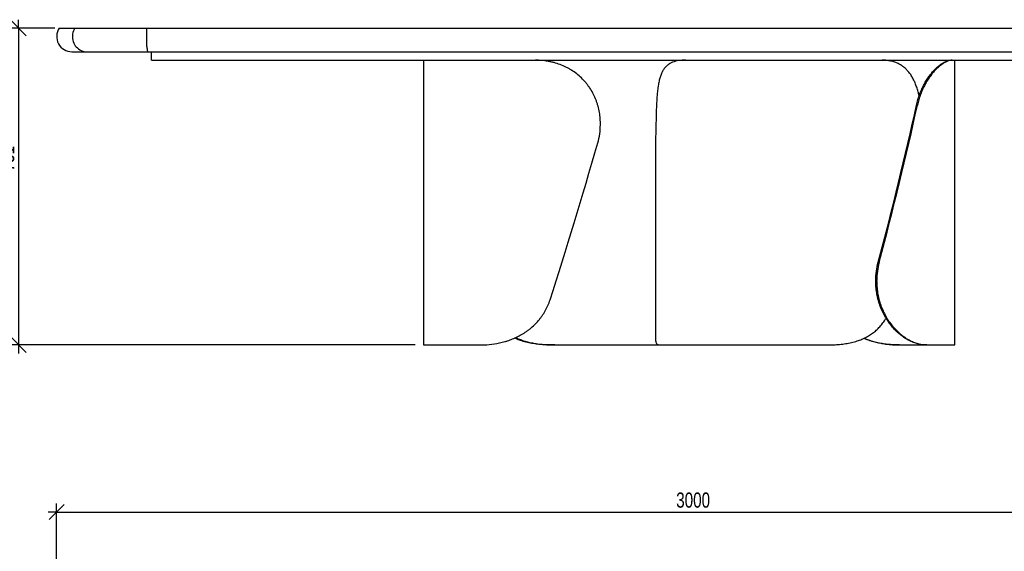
# Model space of a CAD drawing. Header units: millimetres. Extents: x 2 to 291, y 2 to 185.
# Tile 3 of 4: x 103 to 219, y 122 to 185. Entities that reach past the tile are written whole.
import ezdxf

# ---------------------------------------------------------------- set-up
doc = ezdxf.new("R2010")
doc.units = ezdxf.units.MM
doc.layers.add('FORMAT', color=7, linetype='Continuous')
doc.styles.add('SLDTEXTSTYLE1', font='TXT', dxfattribs={"width": 0.75})
doc.dimstyles.new('SLDDIMSTYLE0', dxfattribs={"dimtxt": 1.8, "dimasz": 1.8, "dimexe": 0, "dimexo": 0.0625, "dimgap": 0.45, "dimtad": 1, "dimlfac": 20, "dimrnd": 1e-09, "dimzin": 12, "dimdsep": 46, "dimtxsty": 'SLDTEXTSTYLE1', "dimblk1": 'OBLIQUE', "dimblk2": 'OBLIQUE', "dimsah": 1, "dimcen": 0.09, "dimadec": 0, "dimazin": 3, "dimtfac": 1, "dimtmove": 0, "dimatfit": 0, "dimldrblk": 'OBLIQUE', "dimfxl": 0, "dimfrac": 2, "dimtolj": 1, "dimtzin": 12, "dimarcsym": 0})

# ---------------------------------------------------------------- blocks, each defined once
blk = doc.blocks.new('_Oblique')
at = {"color": 0, "linetype": 'ByBlock', "lineweight": -2}
blk.add_line((-0.5, -0.5), (0.5, 0.5), dxfattribs=at)
blk = doc.blocks.new('_D')
at = {"layer": 'FORMAT', "color": 7}
for p, q in [((102.62, 183.85), (102.62, 184.85)), ((106.91, 183.85), (101.62, 183.85)), ((102.62, 183.85), (102.62, 146.3)), ((149.63, 146.3), (101.62, 146.3)), ((102.62, 146.3), (102.62, 145.3))]:
    blk.add_line(p, q, dxfattribs=at)
at = {"layer": 'FORMAT', "color": 7, "xscale": 1.8, "yscale": 1.8}
for p, rotation in [((102.62, 183.85), 270.0000000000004), ((102.62, 146.3), 90.0000000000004)]:
    blk.add_blockref('_Oblique', p, dxfattribs=dict(at, rotation=rotation))
at = {"layer": 'FORMAT', "color": 7, "insert": (100.3, 166.88), "char_height": 1.8, "attachment_point": 1, "rotation": 90, "style": 'SLDTEXTSTYLE1'}
blk.add_mtext('751', dxfattribs=at)
blk = doc.blocks.new('_D_2')
at = {"layer": 'FORMAT', "color": 7}
for p, q in [((107.13, 90.01), (107.13, 127.49)), ((257.13, 90.01), (257.13, 127.49)), ((107.13, 126.49), (106.13, 126.49)), ((107.13, 126.49), (257.13, 126.49)), ((257.13, 126.49), (258.13, 126.49))]:
    blk.add_line(p, q, dxfattribs=at)
at = {"layer": 'FORMAT', "color": 7, "xscale": 1.8, "yscale": 1.8}
blk.add_blockref('_Oblique', (107.13, 126.49, 17.11), dxfattribs=at)
at = {"layer": 'FORMAT', "color": 7, "xscale": 1.8, "yscale": 1.8, "rotation": 180.0000000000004}
blk.add_blockref('_Oblique', (257.13, 126.49, 17.11), dxfattribs=at)
at = {"layer": 'FORMAT', "color": 7, "insert": (180.59, 128.81), "char_height": 1.8, "attachment_point": 1, "style": 'SLDTEXTSTYLE1'}
blk.add_mtext('3000', dxfattribs=at)

msp = doc.modelspace()

# ---------------------------------------------------------------- linework, layer by layer
at = {"color": 7, "linetype": 'Continuous', "lineweight": 25}
for p, q in [((107.43684, 183.84683), (109.28917, 183.84683)), ((109.28917, 183.84683), (117.79753, 183.84683)), ((117.79753, 183.84683), (246.46949, 183.84683)), ((108.93351, 181.04683), (110.75656, 181.04683)), ((110.75656, 181.04683), (117.95166, 181.04683)), ((117.95166, 181.04683), (246.31535, 181.04683)), ((118.38351, 180.04683), (118.38351, 181.04683)), ((118.38351, 180.04683), (159.73841, 180.04683)), ((150.63351, 180.04683), (150.63351, 146.29683)), ((159.73841, 180.04683), (163.89032, 180.04683)), ((163.89032, 180.04683), (189.71543, 180.04683)), ((189.71543, 180.04683), (199.55158, 180.04683)), ((199.55158, 180.04683), (245.88351, 180.04683)), ((213.63351, 146.29683), (213.63351, 180.04683)), ((209.18876, 174.70194), (209.07128, 174.70194)), ((171.59841, 172.3976), (171.59841, 172.54683)), ((178.13351, 168.35254), (178.13351, 147.16845)), ((204.53998, 156.10118), (204.64959, 156.10118)), ((204.36663, 153.94607), (204.25704, 153.94607)), ((204.25704, 153.79683), (204.25704, 153.94607)), ((204.25704, 153.79683), (204.36663, 153.79683)), ((204.36663, 153.79683), (204.36663, 153.94607)), ((150.63351, 146.29683), (157.2629, 146.29683)), ((166.20064, 146.29683), (165.82155, 146.29683)), ((166.20064, 146.29683), (178.55872, 146.29683)), ((178.55872, 146.29683), (198.50147, 146.29683)), ((207.04931, 146.29683), (206.93475, 146.29683)), ((207.04931, 146.29683), (210.19389, 146.29683)), ((210.31717, 146.29683), (210.19389, 146.29683)), ((210.31717, 146.29683), (213.63351, 146.29683))]:
    msp.add_line(p, q, dxfattribs=at)
at = {"color": 7, "linetype": 'Continuous', "lineweight": 25, "flags": 128}
for points in [[(109.28917, 183.84683), (109.19627, 183.68789), (109.11985, 183.52006), (109.06073, 183.34511), (109.01954, 183.1649), (108.9967, 182.98132), (108.99246, 182.79633), (109.00687, 182.61186), (109.03977, 182.42989), (109.09081, 182.25231), (109.15945, 182.08102), (109.24498, 181.91783), (109.34648, 181.76445), (109.46288, 181.62251), (109.59296, 181.49351), (109.73533, 181.37882), (109.8885, 181.27964), (110.05084, 181.19702), (110.22064, 181.13184), (110.3961, 181.08478), (110.57537, 181.05634), (110.75656, 181.04683)], [(117.79753, 183.84683), (117.78777, 183.68789), (117.77974, 183.52006), (117.77353, 183.34511), (117.7692, 183.1649), (117.7668, 182.98132), (117.76636, 182.79633), (117.76787, 182.61186), (117.77133, 182.42989), (117.77669, 182.25231), (117.7839, 182.08102), (117.79288, 181.91783), (117.80355, 181.76445), (117.81577, 181.62251), (117.82944, 181.49351), (117.84439, 181.37882), (117.86048, 181.27964), (117.87753, 181.19702), (117.89537, 181.13184), (117.9138, 181.08478), (117.93263, 181.05634), (117.95166, 181.04683)]]:
    msp.add_lwpolyline(points, dxfattribs=at)
at = {"color": 7, "linetype": 'Continuous', "lineweight": 25}
msp.add_arc((108.93351, 182.84683), 1.8, 146.2510114, 270, dxfattribs=at)
for centre, major_axis, ratio, start_param, end_param in [((194.63351, 155.04683), (-4.3578, 54.98554), 0.289423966, 1.182416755, 1.303516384), ((197.13351, 155.04683), (14.83612, 54.13619), 0.12246203, 4.765403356, 5.1172764), ((197.13351, 155.04683), (15.06437, 54.96905), 0.12246203, 4.76510838, 5.11138306), ((167.13351, 171.29683), (15.9778, 54.98698), 0.074894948, 4.368702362, 4.714977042)]:
    msp.add_ellipse(centre, major_axis=major_axis, ratio=ratio, start_param=start_param, end_param=end_param, dxfattribs=at)
for points, knots in [([(171.59841, 172.54683), (171.59841, 172.80018), (171.58609, 173.05135), (171.53763, 173.54949), (171.50149, 173.79646), (171.40537, 174.28622), (171.34539, 174.52902), (171.25501, 174.82983), (171.23616, 174.88986), (171.19689, 175.00964), (171.17646, 175.06944), (171.11315, 175.2474), (171.06816, 175.36447), (170.92494, 175.71106), (170.81847, 175.93596), (170.58362, 176.37365), (170.45522, 176.58642), (170.24568, 176.89634), (170.17301, 176.9981), (170.05963, 177.14839), (170.02107, 177.19814), (169.94266, 177.29661), (169.9029, 177.34523), (169.70132, 177.58523), (169.5312, 177.76745), (169.17353, 178.11286), (168.98599, 178.27606), (168.59332, 178.58347), (168.38818, 178.72767), (168.12036, 178.89577), (168.06634, 178.92871), (167.95779, 178.99299), (167.9032, 179.02437), (167.7385, 179.11629), (167.62746, 179.17459), (167.29072, 179.34077), (167.0614, 179.43995), (166.59346, 179.61592), (166.35483, 179.6927), (165.99, 179.79127), (165.867, 179.82139), (165.62117, 179.87561), (165.49809, 179.89977), (165.12844, 179.96378), (164.88145, 179.99514), (164.38653, 180.03667), (164.13862, 180.04683), (163.89032, 180.04683)], [0, 0, 0, 0, 0.0625, 0.0625, 0.125, 0.125, 0.1875, 0.1875, 0.203125, 0.203125, 0.21875, 0.21875, 0.25, 0.25, 0.3125, 0.3125, 0.375, 0.375, 0.40625, 0.40625, 0.421875, 0.421875, 0.4375, 0.4375, 0.5, 0.5, 0.5625, 0.5625, 0.625, 0.625, 0.640625, 0.640625, 0.65625, 0.65625, 0.6875, 0.6875, 0.75, 0.75, 0.8125, 0.8125, 0.84375, 0.84375, 0.875, 0.875, 0.9375, 0.9375, 1, 1, 1, 1]), ([(181.71016, 180.04683), (181.41524, 180.04683), (181.1391, 180.03018), (180.62344, 179.95346), (180.38392, 179.89345), (180.0518, 179.76136), (179.94563, 179.71029), (179.81858, 179.63637), (179.79345, 179.62108), (179.74376, 179.58944), (179.71917, 179.57309), (179.6465, 179.52255), (179.59952, 179.48694), (179.37183, 179.29895), (179.21262, 179.11694), (179.0043, 178.78884), (178.93995, 178.67027), (178.86549, 178.50946), (178.85087, 178.47663), (178.82238, 178.41001), (178.80849, 178.3762), (178.76783, 178.27328), (178.74208, 178.20267), (178.66864, 177.98481), (178.62473, 177.83155), (178.54565, 177.50866), (178.51048, 177.33903), (178.46335, 177.07183), (178.44858, 176.98063), (178.42773, 176.84056), (178.421, 176.79332), (178.40795, 176.69774), (178.40162, 176.64934), (178.37118, 176.4059), (178.35043, 176.20567), (178.31458, 175.7945), (178.29948, 175.58356), (178.27378, 175.1509), (178.26316, 174.9292), (178.25435, 174.70194)], [0, 0, 0, 0, 0.125, 0.125, 0.25, 0.25, 0.3125, 0.3125, 0.328125, 0.328125, 0.34375, 0.34375, 0.375, 0.375, 0.5, 0.5, 0.5625, 0.5625, 0.578125, 0.578125, 0.59375, 0.59375, 0.625, 0.625, 0.6875, 0.6875, 0.75, 0.75, 0.78125, 0.78125, 0.796875, 0.796875, 0.8125, 0.8125, 0.875, 0.875, 0.9375, 0.9375, 1, 1, 1, 1]), ([(209.38357, 175.81156), (209.35714, 175.93393), (209.2897, 176.24624), (209.15181, 176.71966), (208.97235, 177.22864), (208.76295, 177.70087), (208.52471, 178.13602), (208.25667, 178.53197), (207.96209, 178.88114), (207.64076, 179.18172), (207.29542, 179.43597), (206.92433, 179.64671), (206.50994, 179.82124), (206.04858, 179.94968), (205.54245, 180.03189), (205.18691, 180.04185), (205.0093, 180.04683)], [0, 0, 0, 0, 0.047014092, 0.119985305, 0.192689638, 0.264752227, 0.337090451, 0.409419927, 0.48147054, 0.551061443, 0.620905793, 0.690758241, 0.760360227, 0.840171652, 0.920160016, 1, 1, 1, 1]), ([(209.07128, 174.70194), (209.12119, 174.93044), (209.17824, 175.15317), (209.30535, 175.58749), (209.3754, 175.79908), (209.52747, 176.21119), (209.60948, 176.41171), (209.71891, 176.65532), (209.74114, 176.70369), (209.78629, 176.79972), (209.80919, 176.84737), (209.8785, 176.98841), (209.92561, 177.08021), (210.06936, 177.34905), (210.16842, 177.51958), (210.3714, 177.84389), (210.47533, 177.99767), (210.63377, 178.21606), (210.68701, 178.28681), (210.76737, 178.38988), (210.79428, 178.42377), (210.84799, 178.49024), (210.87482, 178.52284), (211.00872, 178.68273), (211.11511, 178.80071), (211.43017, 179.12729), (211.6347, 179.30861), (211.9262, 179.5331), (212.01954, 179.59902), (212.19805, 179.7152), (212.28324, 179.76547), (212.526, 179.89564), (212.67079, 179.95495), (212.82855, 180.00228), (212.85894, 180.0104), (212.91736, 180.0241), (212.94534, 180.02967), (213.02538, 180.04282), (213.07364, 180.04683), (213.11676, 180.04683)], [0, 0, 0, 0, 0.0625, 0.0625, 0.125, 0.125, 0.1875, 0.1875, 0.203125, 0.203125, 0.21875, 0.21875, 0.25, 0.25, 0.3125, 0.3125, 0.375, 0.375, 0.40625, 0.40625, 0.421875, 0.421875, 0.4375, 0.4375, 0.5, 0.5, 0.625, 0.625, 0.6875, 0.6875, 0.75, 0.75, 0.875, 0.875, 0.90625, 0.90625, 0.9375, 0.9375, 1, 1, 1, 1]), ([(213.29895, 180.04683), (213.20391, 180.04683), (213.08975, 180.03018), (212.82538, 179.95346), (212.67516, 179.89345), (212.42421, 179.76136), (212.33629, 179.71029), (212.2212, 179.63637), (212.19792, 179.62108), (212.15085, 179.58944), (212.12703, 179.57309), (212.05504, 179.52255), (212.00638, 179.48694), (211.76003, 179.29895), (211.5532, 179.11694), (211.23485, 178.78884), (211.12739, 178.67027), (210.99216, 178.50946), (210.96504, 178.47663), (210.911, 178.41001), (210.88406, 178.3762), (210.80353, 178.27328), (210.75021, 178.20267), (210.59163, 177.98481), (210.48774, 177.83155), (210.28503, 177.50866), (210.1862, 177.33903), (210.04287, 177.07183), (209.99592, 176.98063), (209.92686, 176.84056), (209.90408, 176.79332), (209.85899, 176.69774), (209.83666, 176.64934), (209.72694, 176.4059), (209.6448, 176.20567), (209.49263, 175.7945), (209.42258, 175.58356), (209.29557, 175.1509), (209.2386, 174.9292), (209.18876, 174.70194)], [0, 0, 0, 0, 0.125, 0.125, 0.25, 0.25, 0.3125, 0.3125, 0.328125, 0.328125, 0.34375, 0.34375, 0.375, 0.375, 0.5, 0.5, 0.5625, 0.5625, 0.578125, 0.578125, 0.59375, 0.59375, 0.625, 0.625, 0.6875, 0.6875, 0.75, 0.75, 0.78125, 0.78125, 0.796875, 0.796875, 0.8125, 0.8125, 0.875, 0.875, 0.9375, 0.9375, 1, 1, 1, 1]), ([(171.29309, 170.24249), (171.39514, 170.59394), (171.47101, 170.94931), (171.57265, 171.66768), (171.59841, 172.03068), (171.59841, 172.3976)], [0, 0, 0, 0, 0.5, 0.5, 1, 1, 1, 1]), ([(204.25704, 153.94607), (204.25704, 154.31299), (204.28113, 154.67598), (204.37567, 155.39435), (204.44612, 155.74973), (204.53998, 156.10118)], [0, 0, 0, 0, 0.5, 0.5, 1, 1, 1, 1]), ([(204.64959, 156.10118), (204.55571, 155.74973), (204.48527, 155.39435), (204.39073, 154.67598), (204.36663, 154.31299), (204.36663, 153.94607)], [0, 0, 0, 0, 0.5, 0.5, 1, 1, 1, 1]), ([(210.19389, 146.29683), (210.04316, 146.29683), (209.88879, 146.30692), (209.57325, 146.34802), (209.41207, 146.37904), (209.08333, 146.46323), (208.91577, 146.5164), (208.70262, 146.59781), (208.65981, 146.61485), (208.57382, 146.65045), (208.53065, 146.66902), (208.4014, 146.72671), (208.31534, 146.76792), (208.0576, 146.89979), (207.8864, 146.99869), (207.54628, 147.21875), (207.37736, 147.33992), (207.12657, 147.53902), (207.04341, 147.60828), (206.91945, 147.71663), (206.87819, 147.75355), (206.79633, 147.82857), (206.75572, 147.86666), (206.5544, 148.05997), (206.39872, 148.22375), (206.09894, 148.56923), (205.95483, 148.75094), (205.74817, 149.03707), (205.68087, 149.13471), (205.58242, 149.28462), (205.55003, 149.33517), (205.48609, 149.43742), (205.45454, 149.48915), (205.29989, 149.74922), (205.18527, 149.96302), (204.97443, 150.40176), (204.87822, 150.6267), (204.70487, 151.08772), (204.62773, 151.3238), (204.54393, 151.62607), (204.52782, 151.68683), (204.49704, 151.80846), (204.48235, 151.86939), (204.44035, 152.05253), (204.41514, 152.1751), (204.34779, 152.54419), (204.31394, 152.79211), (204.26857, 153.29166), (204.25704, 153.54329), (204.25704, 153.79683)], [0, 0, 0, 0, 0.0625, 0.0625, 0.125, 0.125, 0.1875, 0.1875, 0.203125, 0.203125, 0.21875, 0.21875, 0.25, 0.25, 0.3125, 0.3125, 0.375, 0.375, 0.40625, 0.40625, 0.421875, 0.421875, 0.4375, 0.4375, 0.5, 0.5, 0.5625, 0.5625, 0.59375, 0.59375, 0.609375, 0.609375, 0.625, 0.625, 0.6875, 0.6875, 0.75, 0.75, 0.8125, 0.8125, 0.828125, 0.828125, 0.84375, 0.84375, 0.875, 0.875, 0.9375, 0.9375, 1, 1, 1, 1]), ([(204.36663, 153.79683), (204.36663, 153.54349), (204.37814, 153.29232), (204.42331, 152.79417), (204.45696, 152.5472), (204.54608, 152.05744), (204.60154, 151.81465), (204.6846, 151.51384), (204.7019, 151.45381), (204.73789, 151.33402), (204.75659, 151.27423), (204.81444, 151.09627), (204.85544, 150.9792), (204.98547, 150.63261), (205.08154, 150.4077), (205.29149, 149.97002), (205.40538, 149.75724), (205.58922, 149.44732), (205.65268, 149.34556), (205.7511, 149.19528), (205.78449, 149.14552), (205.85217, 149.04705), (205.88639, 148.99844), (206.05939, 148.75844), (206.20376, 148.57622), (206.50309, 148.2308), (206.65806, 148.0676), (206.9776, 147.7602), (207.14217, 147.61599), (207.35339, 147.44789), (207.39582, 147.41496), (207.48072, 147.35068), (207.52323, 147.31929), (207.65096, 147.22738), (207.73634, 147.16908), (207.99295, 147.0029), (208.16464, 146.90371), (208.50825, 146.72775), (208.68016, 146.65097), (208.9375, 146.5524), (209.02335, 146.52227), (209.19308, 146.46806), (209.27713, 146.44389), (209.52677, 146.37989), (209.68983, 146.34852), (210.0089, 146.30699), (210.1649, 146.29683), (210.31717, 146.29683)], [0, 0, 0, 0, 0.0625, 0.0625, 0.125, 0.125, 0.1875, 0.1875, 0.203125, 0.203125, 0.21875, 0.21875, 0.25, 0.25, 0.3125, 0.3125, 0.375, 0.375, 0.40625, 0.40625, 0.421875, 0.421875, 0.4375, 0.4375, 0.5, 0.5, 0.5625, 0.5625, 0.625, 0.625, 0.640625, 0.640625, 0.65625, 0.65625, 0.6875, 0.6875, 0.75, 0.75, 0.8125, 0.8125, 0.84375, 0.84375, 0.875, 0.875, 0.9375, 0.9375, 1, 1, 1, 1]), ([(157.2629, 146.29683), (157.64301, 146.29683), (158.03178, 146.31349), (158.82454, 146.39021), (159.22854, 146.45021), (159.8444, 146.5823), (160.05132, 146.63337), (160.31183, 146.7073), (160.36402, 146.72259), (160.46859, 146.75422), (160.52103, 146.77058), (160.67807, 146.82112), (160.78236, 146.85673), (161.30153, 147.04472), (161.70967, 147.22673), (162.30595, 147.55482), (162.50205, 147.67339), (162.74317, 147.8342), (162.79125, 147.86704), (162.88651, 147.93366), (162.93372, 147.96747), (163.07411, 148.07039), (163.16604, 148.141), (163.43674, 148.35885), (163.61042, 148.51211), (163.9436, 148.835), (164.1031, 149.00464), (164.33105, 149.27184), (164.40514, 149.36303), (164.51335, 149.5031), (164.54894, 149.55034), (164.6191, 149.64592), (164.65372, 149.69432), (164.82332, 149.93777), (164.94853, 150.13799), (165.17823, 150.54916), (165.28272, 150.76011), (165.47078, 151.19276), (165.55433, 151.41447), (165.62703, 151.64172)], [0, 0, 0, 0, 0.125, 0.125, 0.25, 0.25, 0.3125, 0.3125, 0.328125, 0.328125, 0.34375, 0.34375, 0.375, 0.375, 0.5, 0.5, 0.5625, 0.5625, 0.578125, 0.578125, 0.59375, 0.59375, 0.625, 0.625, 0.6875, 0.6875, 0.75, 0.75, 0.78125, 0.78125, 0.796875, 0.796875, 0.8125, 0.8125, 0.875, 0.875, 0.9375, 0.9375, 1, 1, 1, 1]), ([(198.50147, 146.29683), (198.74808, 146.29969), (199.24231, 146.30541), (199.97061, 146.35642), (200.68562, 146.44493), (201.38061, 146.57891), (202.01985, 146.75443), (202.60244, 146.96939), (203.13094, 147.21711), (203.63124, 147.50941), (204.09965, 147.84811), (204.5323, 148.23551), (204.92585, 148.6712), (205.24027, 149.08273), (205.40455, 149.36425), (205.46694, 149.47118)], [0, 0, 0, 0, 0.086334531, 0.173027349, 0.259752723, 0.346270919, 0.432458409, 0.506694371, 0.58117671, 0.655619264, 0.729800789, 0.804374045, 0.879266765, 0.954143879, 1, 1, 1, 1]), ([(165.82155, 146.29683), (165.57473, 146.29969), (165.08007, 146.30542), (164.35093, 146.35639), (163.6351, 146.44505), (162.93876, 146.57847), (162.29965, 146.75595), (161.79448, 146.93533), (161.52199, 147.06748), (161.42418, 147.11491)], [0, 0, 0, 0, 0.157469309, 0.315592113, 0.473774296, 0.6315786, 0.788779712, 0.924181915, 1, 1, 1, 1]), ([(161.57131, 147.1784), (161.62982, 147.1479), (161.8454, 147.03553), (162.25582, 146.87362), (162.80213, 146.69452), (163.38525, 146.55155), (163.98461, 146.44294), (164.59663, 146.36635), (165.17241, 146.32238), (165.70742, 146.30031), (166.03623, 146.29799), (166.20064, 146.29683)], [0, 0, 0, 0, 0.0437561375, 0.1612332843, 0.288916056, 0.4169993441, 0.5453143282, 0.6735752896, 0.8014075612, 0.9007024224, 1, 1, 1, 1]), ([(178.13367, 147.16845), (178.13519, 147.08299), (178.13829, 146.90807), (178.16722, 146.69968), (178.21402, 146.53954), (178.27707, 146.4266), (178.35312, 146.35155), (178.44517, 146.30526), (178.52087, 146.29964), (178.55872, 146.29683)], [0, 0, 0, 0, 0.150600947, 0.308244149, 0.465893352, 0.598176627, 0.730464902, 0.865229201, 1, 1, 1, 1]), ([(202.8661, 147.10241), (202.87597, 147.09777), (203.05744, 147.0124), (203.43312, 146.87478), (203.98898, 146.69419), (204.56061, 146.55164), (205.12763, 146.44292), (205.68603, 146.36635), (206.19147, 146.32238), (206.64596, 146.30031), (206.91486, 146.29799), (207.04931, 146.29683)], [0, 0, 0, 0, 0.007017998, 0.129008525, 0.261596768, 0.394600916, 0.527845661, 0.661034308, 0.793777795, 0.896887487, 1, 1, 1, 1]), ([(206.93475, 146.29683), (206.72785, 146.29969), (206.31319, 146.30542), (205.66617, 146.35638), (205.00559, 146.44507), (204.33527, 146.57838), (203.69282, 146.75629), (203.18926, 146.92677), (202.91506, 147.04854), (202.83093, 147.0859)], [0, 0, 0, 0, 0.160010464, 0.32068497, 0.481419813, 0.641770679, 0.801508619, 0.93909587, 1, 1, 1, 1])]:
    msp.add_open_spline(points, degree=3, knots=knots, dxfattribs=at)

# ---------------------------------------------------------------- dimensions: what is measured, and where the dimension line sits
at = {"layer": 'FORMAT', "color": 7}
dim = msp.add_linear_dim(base=(102.62248, 146.29683), p1=(107.91184, 183.84683), p2=(150.63351, 146.29683), angle=90, dimstyle='SLDDIMSTYLE0', dxfattribs=at)
dim.commit()
dim.dimension.update_dxf_attribs({"geometry": '_D', "text_midpoint": (102.62248, 168.87022), "dimtype": 160})
dim = msp.add_linear_dim(base=(257.13351, 126.48917), p1=(107.13351, 89.01404), p2=(257.13351, 89.01404), dimstyle='SLDDIMSTYLE0', dxfattribs=at)
dim.commit()
dim.dimension.update_dxf_attribs({"geometry": '_D_2', "text_midpoint": (183.2493, 126.48917), "dimtype": 160})

doc.saveas('drawing.dxf')
